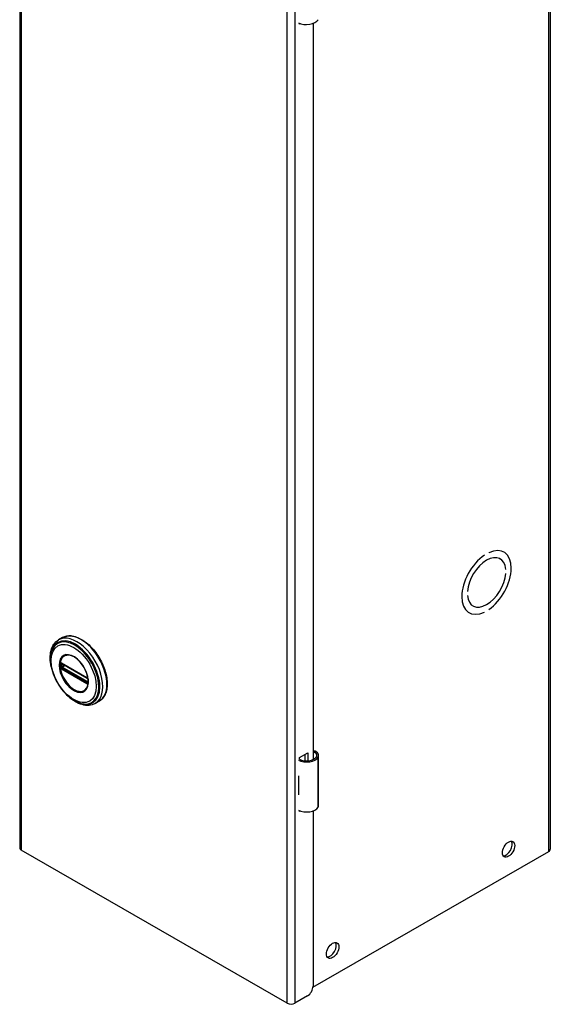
# Model space of a CAD drawing. Header units: inches. Extents: x 0.1 to 89.6, y -11 to 54.9.
# Tile 6 of 8: x 81.1 to 89.6, y 24.2 to 40. Entities that reach past the tile are written whole.
import ezdxf

# ---------------------------------------------------------------- set-up
doc = ezdxf.new("R2010")
doc.units = ezdxf.units.IN
doc.header["$MEASUREMENT"] = 0
doc.layers.add('Visible Edges(ANSI)', color=7, linetype='Continuous', lineweight=25)
doc.layers.add('Visible Tangent Edges(ANSI)', color=7, linetype='Continuous', lineweight=25)

msp = doc.modelspace()

# ---------------------------------------------------------------- linework, layer by layer
at = {"layer": 'Visible Edges(ANSI)'}
for p, q in [((81.094, 46.331), (81.094, 26.71)), ((89.625, 46.309), (89.625, 26.687)), ((85.591, 39.967), (85.591, 39.981)), ((85.605, 39.975), (85.591, 39.967)), ((85.81, 39.977), (85.81, 28.131)), ((88.564, 31.42), (88.564, 31.42)), ((88.564, 31.42), (88.564, 31.42)), ((88.635, 31.46), (88.635, 31.46)), ((88.875, 31.472), (88.88, 31.469)), ((88.813, 31.364), (88.818, 31.361)), ((88.908, 31.192), (88.908, 31.192)), ((88.908, 31.192), (88.908, 31.192)), ((88.908, 31.127), (88.908, 31.127)), ((88.291, 30.837), (88.292, 30.837)), ((88.292, 30.837), (88.291, 30.837)), ((88.291, 30.772), (88.292, 30.772)), ((88.377, 30.606), (88.381, 30.603)), ((88.314, 30.498), (88.319, 30.495)), ((88.564, 30.504), (88.564, 30.504)), ((88.564, 30.504), (88.564, 30.504)), ((88.635, 30.544), (88.635, 30.544)), ((81.782, 30.094), (81.718, 30.057)), ((81.768, 29.68), (81.762, 29.682)), ((81.768, 29.68), (82.176, 29.445)), ((82.183, 29.437), (81.774, 29.672)), ((82.181, 29.442), (82.176, 29.445)), ((82.191, 29.429), (82.193, 29.426)), ((82.192, 29.384), (82.192, 29.421)), ((82.193, 29.426), (82.193, 29.425)), ((82.195, 29.374), (82.194, 29.368)), ((82.195, 29.411), (82.195, 29.374)), ((82.371, 29.07), (82.307, 29.033)), ((85.591, 28.163), (85.725, 28.241)), ((85.686, 28.11), (85.686, 28.218)), ((85.725, 28.241), (85.725, 28.11)), ((85.591, 28.131), (85.591, 28.163)), ((85.899, 27.394), (85.899, 28.199)), ((85.575, 27.871), (85.575, 27.84)), ((85.575, 27.597), (85.575, 27.565)), ((85.591, 27.295), (85.591, 27.309)), ((85.605, 27.303), (85.591, 27.295)), ((85.81, 27.306), (85.81, 24.483)), ((85.396, 24.212), (81.119, 26.675)), ((85.809, 24.47), (89.599, 26.652)), ((85.722, 24.33), (85.517, 24.212))]:
    msp.add_line(p, q, dxfattribs=at)
at = {"layer": 'Visible Edges(ANSI)', "flags": 128}
for points in [[(81.782, 30.094), (81.798, 30.102), (81.814, 30.109), (81.832, 30.114), (81.849, 30.119), (81.868, 30.121), (81.886, 30.123), (81.905, 30.123), (81.925, 30.122), (81.945, 30.119), (81.965, 30.115), (81.985, 30.11), (82.005, 30.103), (82.026, 30.096), (82.046, 30.087), (82.067, 30.076), (82.087, 30.065), (82.108, 30.053), (82.128, 30.039), (82.148, 30.025), (82.169, 30.009), (82.188, 29.992), (82.208, 29.975), (82.227, 29.956), (82.246, 29.937), (82.265, 29.917), (82.283, 29.896), (82.3, 29.874), (82.317, 29.852), (82.334, 29.829), (82.35, 29.805), (82.365, 29.781), (82.38, 29.756), (82.394, 29.731), (82.407, 29.706), (82.419, 29.681), (82.431, 29.655), (82.442, 29.629), (82.452, 29.603), (82.461, 29.576), (82.469, 29.55), (82.476, 29.524), (82.482, 29.498), (82.488, 29.473), (82.492, 29.447), (82.496, 29.422), (82.498, 29.397), (82.5, 29.372), (82.5, 29.349), (82.499, 29.325), (82.498, 29.302), (82.495, 29.28), (82.492, 29.258), (82.487, 29.237), (82.482, 29.217), (82.475, 29.198), (82.467, 29.18), (82.459, 29.162), (82.449, 29.146), (82.438, 29.13), (82.427, 29.116), (82.414, 29.103), (82.401, 29.091), (82.386, 29.08), (82.371, 29.07)], [(81.6, 29.626), (81.593, 29.661), (81.588, 29.695), (81.585, 29.729), (81.584, 29.762), (81.584, 29.794), (81.587, 29.825), (81.591, 29.856), (81.597, 29.885), (81.605, 29.912), (81.616, 29.939), (81.628, 29.963), (81.642, 29.986), (81.658, 30.007), (81.676, 30.026), (81.696, 30.043), (81.718, 30.057)], [(81.627, 29.917), (81.621, 29.904), (81.615, 29.89), (81.609, 29.876), (81.605, 29.861), (81.597, 29.831), (81.592, 29.799), (81.589, 29.766), (81.589, 29.732), (81.59, 29.696), (81.594, 29.66), (81.6, 29.623), (81.609, 29.586), (81.619, 29.549), (81.632, 29.511), (81.646, 29.474), (81.662, 29.437), (81.68, 29.4), (81.699, 29.365), (81.721, 29.33), (81.743, 29.296), (81.767, 29.263), (81.792, 29.232), (81.818, 29.203), (81.846, 29.175), (81.874, 29.149), (81.902, 29.125), (81.932, 29.104), (81.961, 29.085), (81.991, 29.068), (82.021, 29.054), (82.051, 29.042), (82.082, 29.033), (82.097, 29.03), (82.111, 29.028), (82.126, 29.026), (82.141, 29.025)], [(82.165, 29.27), (82.173, 29.284), (82.181, 29.299), (82.187, 29.316), (82.191, 29.334), (82.194, 29.353), (82.196, 29.374), (82.195, 29.396), (82.194, 29.419), (82.191, 29.442), (82.186, 29.466), (82.18, 29.49), (82.172, 29.515), (82.163, 29.539), (82.153, 29.564), (82.141, 29.588), (82.128, 29.612), (82.114, 29.635), (82.099, 29.657), (82.083, 29.678), (82.067, 29.698), (82.049, 29.717), (82.031, 29.735), (82.013, 29.751), (81.994, 29.765), (81.976, 29.778), (81.957, 29.789), (81.938, 29.798), (81.92, 29.805), (81.901, 29.811), (81.884, 29.814), (81.867, 29.815), (81.851, 29.815)], [(81.762, 29.682), (81.761, 29.683), (81.759, 29.684)], [(81.774, 29.672), (81.773, 29.672), (81.773, 29.672)], [(82.181, 29.442), (82.184, 29.439), (82.187, 29.436)], [(82.192, 29.421), (82.191, 29.425), (82.189, 29.43), (82.186, 29.434), (82.183, 29.437)], [(82.187, 29.436), (82.19, 29.433), (82.191, 29.429)], [(82.191, 29.383), (82.191, 29.383), (82.192, 29.384)], [(82.194, 29.368), (82.194, 29.366), (82.194, 29.365)], [(82.307, 29.033), (82.284, 29.022), (82.26, 29.013), (82.234, 29.007), (82.208, 29.003), (82.181, 29.002), (82.154, 29.004), (82.126, 29.008), (82.098, 29.015), (82.07, 29.024), (82.041, 29.036), (82.013, 29.049), (81.985, 29.065), (81.957, 29.083), (81.93, 29.102), (81.903, 29.124), (81.876, 29.147)], [(85.857, 28.261), (85.856, 28.262), (85.854, 28.263), (85.852, 28.264), (85.85, 28.264), (85.848, 28.265), (85.846, 28.266), (85.844, 28.266), (85.842, 28.267), (85.84, 28.267), (85.837, 28.268), (85.835, 28.268), (85.833, 28.268), (85.831, 28.268), (85.829, 28.268), (85.827, 28.268), (85.825, 28.267), (85.823, 28.267), (85.821, 28.266), (85.819, 28.266), (85.817, 28.265), (85.815, 28.264), (85.813, 28.263), (85.812, 28.262), (85.81, 28.261)], [(85.81, 28.25), (85.812, 28.25), (85.813, 28.251), (85.815, 28.251), (85.816, 28.251), (85.818, 28.251), (85.819, 28.251), (85.821, 28.251), (85.822, 28.251), (85.824, 28.251), (85.825, 28.251), (85.827, 28.251), (85.828, 28.25), (85.83, 28.25), (85.831, 28.25), (85.833, 28.249), (85.834, 28.249), (85.836, 28.248), (85.837, 28.247), (85.839, 28.247), (85.84, 28.246), (85.842, 28.245), (85.843, 28.244), (85.844, 28.243), (85.846, 28.242)]]:
    msp.add_lwpolyline(points, dxfattribs=at)
at = {"layer": 'Visible Edges(ANSI)'}
for centre, major_axis, ratio, start_param, end_param in [((85.705, 40.073), (0.197, 0), 0.575862, 3.983372, 5.96475), ((88.6, 30.982), (0.281, 0.487), 0.578093, 4.014079, 6.977628), ((88.6, 30.982), (0.281, 0.487), 0.578093, 4.014063, 6.977643), ((88.6, 30.982), (-0.281, -0.487), 0.578093, 4.014063, 6.977643), ((88.6, 30.982), (-0.281, -0.487), 0.578093, 4.014079, 6.977628), ((88.6, 30.982), (0.218, 0.379), 0.578093, 5.58741, 8.54589), ((88.6, 30.982), (0.218, 0.379), 0.578093, 5.587431, 8.545869), ((88.6, 30.982), (-0.218, -0.379), 0.578093, 5.58741, 8.54589), ((88.6, 30.982), (-0.218, -0.379), 0.578093, 5.587431, 8.545869), ((85.742, 28.199), (0.128, 0), 0.575862, 5.96475, 6.909947), ((85.742, 28.199), (0.157, 0), 0.575862, 5.96475, 7.032103), ((85.705, 28.206), (0.197, 0), 0.575862, 3.983372, 5.96475), ((85.705, 28.206), (0.167, 0), 0.575862, 3.964134, 5.96475), ((85.705, 27.956), (0.197, 0), 0.575862, 3.983372, 3.995195), ((85.636, 27.879), (-0.0917, 0), 0.575862, 0.828235, 0.853602), ((85.636, 27.636), (0.0917, 0), 0.575862, 3.969828, 3.995195), ((85.705, 27.651), (-0.197, 0), 0.575862, 0.841779, 0.853602), ((85.705, 27.401), (0.197, 0), 0.575862, 3.983372, 5.96475), ((85.742, 27.394), (0.157, 0), 0.575862, 5.96475, 6.283185), ((88.914, 26.711), (-0.07, -0.122), 0.578093, 0.279911, 2.861682), ((81.18, 26.71), (-0.086, 0), 0.575862, 0, 0.785398), ((89.539, 26.687), (0.086, 0), 0.575862, 5.497787, 6.283185), ((86.086, 25.083), (-0.07, -0.122), 0.578093, 0.279911, 2.861682), ((85.722, 24.432), (-0.062, -0.108), 0.578093, 0.783464, 2.354261), ((85.456, 24.247), (-0.086, 0), 0.575862, 0.785398, 2.356194)]:
    msp.add_ellipse(centre, major_axis=major_axis, ratio=ratio, start_param=start_param, end_param=end_param, dxfattribs=at)
for centre in [(88.953, 26.689), (86.125, 25.06)]:
    msp.add_ellipse(centre, major_axis=(-0.07, -0.122), ratio=0.578093, dxfattribs=at)
at = {"layer": 'Visible Tangent Edges(ANSI)'}
for p, q in [((81.119, 46.296), (81.119, 26.675)), ((89.599, 26.652), (89.599, 46.274)), ((85.396, 24.212), (85.396, 43.833)), ((85.517, 43.833), (85.517, 24.212)), ((81.76, 29.631), (81.76, 29.668)), ((82.174, 29.449), (81.765, 29.684)), ((81.772, 29.675), (82.181, 29.44)), ((81.772, 29.668), (81.777, 29.67)), ((81.772, 29.631), (81.772, 29.668)), ((81.809, 29.652), (81.772, 29.631)), ((81.779, 29.619), (81.823, 29.644)), ((81.765, 29.591), (82.174, 29.356)), ((82.177, 29.365), (81.769, 29.6)), ((82.181, 29.373), (81.772, 29.608)), ((82.187, 29.384), (81.779, 29.619)), ((82.192, 29.387), (82.187, 29.384)), ((82.193, 29.418), (82.193, 29.381)), ((85.846, 28.242), (85.857, 28.261)), ((85.892, 27.366), (85.892, 28.17)), ((85.575, 27.84), (85.575, 27.597))]:
    msp.add_line(p, q, dxfattribs=at)
at = {"layer": 'Visible Tangent Edges(ANSI)', "flags": 128}
for points in [[(81.727, 29.652), (81.731, 29.594), (81.746, 29.533), (81.769, 29.472), (81.8, 29.412), (81.838, 29.356), (81.881, 29.307), (81.927, 29.267), (81.974, 29.237), (82.022, 29.218), (82.067, 29.211), (82.107, 29.217), (82.142, 29.236), (82.169, 29.265), (82.188, 29.305), (82.197, 29.354), (82.197, 29.409), (82.188, 29.468), (82.169, 29.53), (82.141, 29.591), (82.107, 29.649), (82.066, 29.702), (82.021, 29.746), (81.974, 29.782), (81.926, 29.807), (81.88, 29.819), (81.837, 29.82), (81.8, 29.807), (81.769, 29.783), (81.746, 29.748), (81.731, 29.704), (81.727, 29.652)], [(81.738, 29.651), (81.738, 29.662), (81.739, 29.673), (81.74, 29.684), (81.741, 29.695), (81.743, 29.705), (81.745, 29.715), (81.748, 29.724), (81.751, 29.733), (81.755, 29.742), (81.759, 29.75), (81.763, 29.758), (81.768, 29.765), (81.773, 29.772), (81.779, 29.779), (81.785, 29.785), (81.791, 29.79), (81.797, 29.795), (81.804, 29.799), (81.811, 29.803), (81.819, 29.807), (81.826, 29.809), (81.834, 29.812), (81.843, 29.813), (81.851, 29.814)], [(82.164, 29.27), (82.151, 29.254), (82.135, 29.241), (82.117, 29.232), (82.097, 29.225), (82.076, 29.223), (82.053, 29.223), (82.03, 29.228), (82.005, 29.236), (81.981, 29.247), (81.956, 29.261), (81.931, 29.278), (81.907, 29.298), (81.883, 29.321), (81.86, 29.346), (81.839, 29.373), (81.819, 29.402), (81.801, 29.432), (81.785, 29.463), (81.771, 29.495), (81.759, 29.527), (81.75, 29.559), (81.743, 29.591), (81.739, 29.622), (81.738, 29.651)], [(81.745, 29.685), (81.745, 29.684), (81.745, 29.684), (81.745, 29.684), (81.744, 29.683), (81.744, 29.683), (81.744, 29.683), (81.744, 29.682), (81.744, 29.682), (81.744, 29.681), (81.744, 29.681), (81.744, 29.68), (81.744, 29.68), (81.744, 29.68), (81.744, 29.679), (81.743, 29.679), (81.743, 29.678), (81.743, 29.678), (81.743, 29.677), (81.743, 29.677), (81.743, 29.677), (81.743, 29.676), (81.743, 29.676), (81.743, 29.675), (81.743, 29.675)], [(81.743, 29.675), (81.743, 29.675), (81.743, 29.674), (81.743, 29.674), (81.743, 29.674), (81.743, 29.674), (81.743, 29.673), (81.743, 29.673), (81.743, 29.673), (81.743, 29.673), (81.743, 29.672), (81.743, 29.672), (81.743, 29.672), (81.743, 29.672), (81.743, 29.671), (81.743, 29.671), (81.743, 29.671), (81.743, 29.671), (81.743, 29.67), (81.743, 29.67), (81.743, 29.67), (81.743, 29.67), (81.743, 29.67), (81.743, 29.669), (81.743, 29.669)], [(81.743, 29.669), (81.743, 29.668), (81.743, 29.666), (81.743, 29.665), (81.743, 29.663), (81.743, 29.661), (81.743, 29.66), (81.743, 29.658), (81.743, 29.657), (81.743, 29.655), (81.743, 29.654), (81.743, 29.652), (81.743, 29.651), (81.743, 29.649), (81.743, 29.648), (81.743, 29.646), (81.743, 29.645), (81.743, 29.643), (81.743, 29.641), (81.743, 29.64), (81.743, 29.638), (81.743, 29.637), (81.743, 29.635), (81.743, 29.634), (81.743, 29.632)], [(81.743, 29.632), (81.743, 29.632), (81.743, 29.632), (81.743, 29.631), (81.743, 29.631), (81.743, 29.631), (81.743, 29.631), (81.743, 29.63), (81.743, 29.63), (81.743, 29.63), (81.743, 29.63), (81.743, 29.629), (81.743, 29.629), (81.743, 29.629), (81.743, 29.629), (81.743, 29.628), (81.743, 29.628), (81.743, 29.628), (81.743, 29.628), (81.743, 29.627), (81.743, 29.627), (81.743, 29.627), (81.743, 29.626), (81.743, 29.626), (81.743, 29.626)], [(81.746, 29.687), (81.746, 29.687), (81.746, 29.687), (81.746, 29.687), (81.746, 29.687), (81.746, 29.687), (81.746, 29.687), (81.745, 29.687), (81.745, 29.687), (81.745, 29.686), (81.745, 29.686), (81.745, 29.686), (81.745, 29.686), (81.745, 29.686), (81.745, 29.686), (81.745, 29.686), (81.745, 29.686), (81.745, 29.686), (81.745, 29.685), (81.745, 29.685), (81.745, 29.685), (81.745, 29.685), (81.745, 29.685), (81.745, 29.685), (81.745, 29.685)], [(81.751, 29.689), (81.751, 29.689), (81.75, 29.689), (81.75, 29.689), (81.75, 29.689), (81.75, 29.689), (81.749, 29.689), (81.749, 29.689), (81.749, 29.689), (81.749, 29.689), (81.749, 29.689), (81.748, 29.689), (81.748, 29.689), (81.748, 29.689), (81.748, 29.689), (81.748, 29.689), (81.747, 29.688), (81.747, 29.688), (81.747, 29.688), (81.747, 29.688), (81.747, 29.688), (81.746, 29.688), (81.746, 29.688), (81.746, 29.687), (81.746, 29.687)], [(81.76, 29.687), (81.76, 29.687), (81.759, 29.687), (81.759, 29.688), (81.759, 29.688), (81.758, 29.688), (81.758, 29.688), (81.757, 29.688), (81.757, 29.689), (81.757, 29.689), (81.756, 29.689), (81.756, 29.689), (81.755, 29.689), (81.755, 29.689), (81.755, 29.689), (81.754, 29.689), (81.754, 29.689), (81.754, 29.689), (81.753, 29.689), (81.753, 29.689), (81.752, 29.69), (81.752, 29.69), (81.752, 29.69), (81.751, 29.689), (81.751, 29.689)], [(81.751, 29.674), (81.751, 29.675), (81.751, 29.675), (81.751, 29.675), (81.751, 29.676), (81.751, 29.676), (81.751, 29.676), (81.751, 29.677), (81.751, 29.677), (81.751, 29.677), (81.751, 29.678), (81.751, 29.678), (81.751, 29.678), (81.751, 29.678), (81.751, 29.679), (81.751, 29.679), (81.752, 29.679), (81.752, 29.679), (81.752, 29.68), (81.752, 29.68), (81.752, 29.68), (81.752, 29.68), (81.752, 29.681), (81.752, 29.681), (81.753, 29.681)], [(81.751, 29.669), (81.751, 29.669), (81.751, 29.669), (81.751, 29.669), (81.751, 29.67), (81.751, 29.67), (81.751, 29.67), (81.751, 29.67), (81.751, 29.671), (81.751, 29.671), (81.751, 29.671), (81.751, 29.671), (81.751, 29.672), (81.751, 29.672), (81.751, 29.672), (81.751, 29.672), (81.751, 29.673), (81.751, 29.673), (81.751, 29.673), (81.751, 29.673), (81.751, 29.673), (81.751, 29.674), (81.751, 29.674), (81.751, 29.674), (81.751, 29.674)], [(81.751, 29.631), (81.751, 29.633), (81.751, 29.635), (81.751, 29.636), (81.751, 29.638), (81.751, 29.639), (81.751, 29.641), (81.751, 29.642), (81.751, 29.644), (81.751, 29.645), (81.751, 29.647), (81.751, 29.649), (81.751, 29.65), (81.751, 29.652), (81.751, 29.653), (81.751, 29.655), (81.751, 29.656), (81.751, 29.658), (81.751, 29.659), (81.751, 29.661), (81.751, 29.662), (81.751, 29.664), (81.751, 29.666), (81.751, 29.667), (81.751, 29.669)], [(81.751, 29.625), (81.751, 29.626), (81.751, 29.626), (81.751, 29.626), (81.751, 29.626), (81.751, 29.627), (81.751, 29.627), (81.751, 29.627), (81.751, 29.627), (81.751, 29.628), (81.751, 29.628), (81.751, 29.628), (81.751, 29.628), (81.751, 29.629), (81.751, 29.629), (81.751, 29.629), (81.751, 29.629), (81.751, 29.63), (81.751, 29.63), (81.751, 29.63), (81.751, 29.63), (81.751, 29.631), (81.751, 29.631), (81.751, 29.631), (81.751, 29.631)], [(81.753, 29.681), (81.753, 29.681), (81.753, 29.681), (81.753, 29.681), (81.753, 29.681), (81.753, 29.681), (81.753, 29.681), (81.753, 29.681), (81.753, 29.681), (81.753, 29.681), (81.753, 29.682), (81.753, 29.682), (81.753, 29.682), (81.753, 29.682), (81.753, 29.682), (81.753, 29.682), (81.753, 29.682), (81.754, 29.682), (81.754, 29.682), (81.754, 29.682), (81.754, 29.682), (81.754, 29.682), (81.754, 29.682), (81.754, 29.682), (81.754, 29.682)], [(81.754, 29.682), (81.754, 29.682), (81.754, 29.682), (81.754, 29.683), (81.754, 29.683), (81.755, 29.683), (81.755, 29.683), (81.755, 29.683), (81.755, 29.683), (81.755, 29.683), (81.755, 29.683), (81.755, 29.683), (81.756, 29.683), (81.756, 29.683), (81.756, 29.683), (81.756, 29.683), (81.756, 29.683), (81.756, 29.683), (81.756, 29.684), (81.757, 29.684), (81.757, 29.684), (81.757, 29.684), (81.757, 29.684), (81.757, 29.684), (81.757, 29.684)], [(81.757, 29.684), (81.758, 29.684), (81.758, 29.684), (81.758, 29.684), (81.758, 29.684), (81.758, 29.684), (81.758, 29.684), (81.758, 29.684), (81.758, 29.684), (81.758, 29.684), (81.758, 29.684), (81.758, 29.684), (81.758, 29.684), (81.758, 29.684), (81.759, 29.684), (81.759, 29.684), (81.759, 29.684), (81.759, 29.684), (81.759, 29.684), (81.759, 29.684), (81.759, 29.684), (81.759, 29.684), (81.759, 29.684), (81.759, 29.684), (81.759, 29.684)], [(81.765, 29.684), (81.765, 29.684), (81.765, 29.684), (81.765, 29.685), (81.765, 29.685), (81.764, 29.685), (81.764, 29.685), (81.764, 29.685), (81.764, 29.685), (81.764, 29.685), (81.763, 29.685), (81.763, 29.685), (81.763, 29.686), (81.763, 29.686), (81.762, 29.686), (81.762, 29.686), (81.762, 29.686), (81.762, 29.686), (81.762, 29.686), (81.761, 29.686), (81.761, 29.687), (81.761, 29.687), (81.761, 29.687), (81.761, 29.687), (81.76, 29.687)], [(81.76, 29.673), (81.76, 29.674), (81.76, 29.674), (81.76, 29.674), (81.76, 29.674), (81.76, 29.674), (81.76, 29.674), (81.76, 29.674), (81.76, 29.675), (81.76, 29.675), (81.76, 29.675), (81.761, 29.675), (81.761, 29.675), (81.761, 29.675), (81.761, 29.675), (81.761, 29.675), (81.761, 29.676), (81.761, 29.676), (81.761, 29.676), (81.761, 29.676), (81.761, 29.676), (81.761, 29.676), (81.761, 29.676), (81.761, 29.676), (81.761, 29.676)], [(81.76, 29.668), (81.76, 29.668), (81.76, 29.668), (81.76, 29.669), (81.76, 29.669), (81.76, 29.669), (81.76, 29.669), (81.76, 29.67), (81.76, 29.67), (81.76, 29.67), (81.76, 29.67), (81.76, 29.671), (81.76, 29.671), (81.76, 29.671), (81.76, 29.671), (81.76, 29.671), (81.76, 29.672), (81.76, 29.672), (81.76, 29.672), (81.76, 29.672), (81.76, 29.673), (81.76, 29.673), (81.76, 29.673), (81.76, 29.673), (81.76, 29.673)], [(81.76, 29.624), (81.76, 29.624), (81.76, 29.625), (81.76, 29.625), (81.76, 29.625), (81.76, 29.625), (81.76, 29.626), (81.76, 29.626), (81.76, 29.626), (81.76, 29.627), (81.76, 29.627), (81.76, 29.627), (81.76, 29.627), (81.76, 29.628), (81.76, 29.628), (81.76, 29.628), (81.76, 29.628), (81.76, 29.629), (81.76, 29.629), (81.76, 29.629), (81.76, 29.629), (81.76, 29.63), (81.76, 29.63), (81.76, 29.63), (81.76, 29.631)], [(81.764, 29.678), (81.764, 29.678), (81.764, 29.678), (81.764, 29.678), (81.764, 29.678), (81.765, 29.678), (81.765, 29.678), (81.765, 29.678), (81.765, 29.678), (81.765, 29.678), (81.765, 29.678), (81.765, 29.678), (81.766, 29.678), (81.766, 29.678), (81.766, 29.678), (81.766, 29.678), (81.766, 29.678), (81.766, 29.678), (81.766, 29.678), (81.767, 29.678), (81.767, 29.678), (81.767, 29.678), (81.767, 29.678), (81.767, 29.678), (81.767, 29.678)], [(81.767, 29.678), (81.767, 29.678), (81.768, 29.677), (81.768, 29.677), (81.768, 29.677), (81.768, 29.677), (81.769, 29.677), (81.769, 29.677), (81.769, 29.677), (81.769, 29.677), (81.769, 29.677), (81.77, 29.677), (81.77, 29.677), (81.77, 29.677), (81.77, 29.676), (81.77, 29.676), (81.771, 29.676), (81.771, 29.676), (81.771, 29.676), (81.771, 29.676), (81.772, 29.676), (81.772, 29.676), (81.772, 29.676), (81.772, 29.675), (81.772, 29.675)], [(81.743, 29.626), (81.743, 29.625), (81.743, 29.625), (81.743, 29.625), (81.743, 29.624), (81.743, 29.624), (81.743, 29.623), (81.743, 29.623), (81.743, 29.622), (81.743, 29.622), (81.744, 29.621), (81.744, 29.621), (81.744, 29.62), (81.744, 29.62), (81.744, 29.619), (81.744, 29.619), (81.744, 29.618), (81.744, 29.618), (81.744, 29.617), (81.744, 29.617), (81.744, 29.616), (81.745, 29.616), (81.745, 29.615), (81.745, 29.615), (81.745, 29.614)], [(81.745, 29.614), (81.745, 29.614), (81.745, 29.614), (81.745, 29.614), (81.745, 29.614), (81.745, 29.613), (81.745, 29.613), (81.745, 29.613), (81.745, 29.613), (81.745, 29.613), (81.745, 29.613), (81.745, 29.613), (81.745, 29.612), (81.745, 29.612), (81.745, 29.612), (81.745, 29.612), (81.745, 29.612), (81.745, 29.612), (81.746, 29.612), (81.746, 29.611), (81.746, 29.611), (81.746, 29.611), (81.746, 29.611), (81.746, 29.611), (81.746, 29.611)], [(81.746, 29.611), (81.746, 29.61), (81.746, 29.61), (81.746, 29.61), (81.747, 29.609), (81.747, 29.609), (81.747, 29.609), (81.747, 29.608), (81.747, 29.608), (81.748, 29.608), (81.748, 29.607), (81.748, 29.607), (81.748, 29.606), (81.748, 29.606), (81.749, 29.606), (81.749, 29.605), (81.749, 29.605), (81.749, 29.605), (81.749, 29.604), (81.75, 29.604), (81.75, 29.604), (81.75, 29.604), (81.75, 29.603), (81.751, 29.603), (81.751, 29.603)], [(81.753, 29.617), (81.752, 29.617), (81.752, 29.618), (81.752, 29.618), (81.752, 29.618), (81.752, 29.619), (81.752, 29.619), (81.752, 29.62), (81.752, 29.62), (81.751, 29.62), (81.751, 29.621), (81.751, 29.621), (81.751, 29.621), (81.751, 29.622), (81.751, 29.622), (81.751, 29.622), (81.751, 29.623), (81.751, 29.623), (81.751, 29.623), (81.751, 29.624), (81.751, 29.624), (81.751, 29.624), (81.751, 29.625), (81.751, 29.625), (81.751, 29.625)], [(81.751, 29.603), (81.751, 29.602), (81.752, 29.602), (81.752, 29.601), (81.752, 29.601), (81.753, 29.6), (81.753, 29.6), (81.754, 29.6), (81.754, 29.599), (81.754, 29.599), (81.755, 29.599), (81.755, 29.598), (81.755, 29.598), (81.756, 29.597), (81.756, 29.597), (81.757, 29.597), (81.757, 29.596), (81.757, 29.596), (81.758, 29.596), (81.758, 29.596), (81.759, 29.595), (81.759, 29.595), (81.759, 29.595), (81.76, 29.594), (81.76, 29.594)], [(81.754, 29.614), (81.754, 29.615), (81.754, 29.615), (81.754, 29.615), (81.754, 29.615), (81.754, 29.615), (81.754, 29.615), (81.754, 29.615), (81.753, 29.615), (81.753, 29.615), (81.753, 29.615), (81.753, 29.616), (81.753, 29.616), (81.753, 29.616), (81.753, 29.616), (81.753, 29.616), (81.753, 29.616), (81.753, 29.616), (81.753, 29.616), (81.753, 29.616), (81.753, 29.617), (81.753, 29.617), (81.753, 29.617), (81.753, 29.617), (81.753, 29.617)], [(81.757, 29.609), (81.757, 29.609), (81.757, 29.609), (81.757, 29.61), (81.757, 29.61), (81.757, 29.61), (81.756, 29.61), (81.756, 29.61), (81.756, 29.611), (81.756, 29.611), (81.756, 29.611), (81.756, 29.611), (81.756, 29.612), (81.755, 29.612), (81.755, 29.612), (81.755, 29.612), (81.755, 29.612), (81.755, 29.613), (81.755, 29.613), (81.755, 29.613), (81.754, 29.613), (81.754, 29.614), (81.754, 29.614), (81.754, 29.614), (81.754, 29.614)], [(81.764, 29.603), (81.764, 29.603), (81.763, 29.604), (81.763, 29.604), (81.763, 29.604), (81.762, 29.604), (81.762, 29.604), (81.762, 29.604), (81.762, 29.605), (81.761, 29.605), (81.761, 29.605), (81.761, 29.605), (81.761, 29.606), (81.76, 29.606), (81.76, 29.606), (81.76, 29.606), (81.759, 29.607), (81.759, 29.607), (81.759, 29.607), (81.759, 29.607), (81.758, 29.608), (81.758, 29.608), (81.758, 29.608), (81.758, 29.609), (81.757, 29.609)], [(81.761, 29.62), (81.761, 29.62), (81.761, 29.62), (81.761, 29.62), (81.761, 29.62), (81.761, 29.621), (81.761, 29.621), (81.761, 29.621), (81.761, 29.621), (81.761, 29.621), (81.761, 29.622), (81.761, 29.622), (81.761, 29.622), (81.761, 29.622), (81.76, 29.622), (81.76, 29.622), (81.76, 29.623), (81.76, 29.623), (81.76, 29.623), (81.76, 29.623), (81.76, 29.623), (81.76, 29.624), (81.76, 29.624), (81.76, 29.624), (81.76, 29.624)], [(81.76, 29.594), (81.761, 29.594), (81.761, 29.594), (81.761, 29.594), (81.761, 29.594), (81.761, 29.594), (81.762, 29.593), (81.762, 29.593), (81.762, 29.593), (81.762, 29.593), (81.762, 29.593), (81.763, 29.593), (81.763, 29.593), (81.763, 29.593), (81.763, 29.592), (81.764, 29.592), (81.764, 29.592), (81.764, 29.592), (81.764, 29.592), (81.764, 29.592), (81.765, 29.592), (81.765, 29.592), (81.765, 29.591), (81.765, 29.591), (81.765, 29.591)], [(81.767, 29.612), (81.767, 29.612), (81.767, 29.612), (81.767, 29.612), (81.767, 29.612), (81.767, 29.612), (81.766, 29.612), (81.766, 29.613), (81.766, 29.613), (81.766, 29.613), (81.766, 29.613), (81.766, 29.613), (81.766, 29.613), (81.765, 29.613), (81.765, 29.614), (81.765, 29.614), (81.765, 29.614), (81.765, 29.614), (81.765, 29.614), (81.765, 29.614), (81.764, 29.615), (81.764, 29.615), (81.764, 29.615), (81.764, 29.615), (81.764, 29.615)], [(81.769, 29.6), (81.769, 29.6), (81.769, 29.6), (81.768, 29.601), (81.768, 29.601), (81.768, 29.601), (81.768, 29.601), (81.768, 29.601), (81.767, 29.601), (81.767, 29.601), (81.767, 29.601), (81.767, 29.602), (81.766, 29.602), (81.766, 29.602), (81.766, 29.602), (81.766, 29.602), (81.766, 29.602), (81.765, 29.602), (81.765, 29.602), (81.765, 29.603), (81.765, 29.603), (81.765, 29.603), (81.764, 29.603), (81.764, 29.603), (81.764, 29.603)], [(81.772, 29.608), (81.772, 29.608), (81.772, 29.608), (81.772, 29.609), (81.772, 29.609), (81.771, 29.609), (81.771, 29.609), (81.771, 29.609), (81.771, 29.609), (81.77, 29.609), (81.77, 29.61), (81.77, 29.61), (81.77, 29.61), (81.77, 29.61), (81.769, 29.61), (81.769, 29.61), (81.769, 29.61), (81.769, 29.611), (81.769, 29.611), (81.768, 29.611), (81.768, 29.611), (81.768, 29.611), (81.768, 29.611), (81.767, 29.612), (81.767, 29.612)], [(82.179, 29.446), (82.178, 29.446), (82.178, 29.446), (82.178, 29.446), (82.178, 29.447), (82.178, 29.447), (82.177, 29.447), (82.177, 29.447), (82.177, 29.447), (82.177, 29.447), (82.177, 29.447), (82.176, 29.448), (82.176, 29.448), (82.176, 29.448), (82.176, 29.448), (82.175, 29.448), (82.175, 29.448), (82.175, 29.448), (82.175, 29.448), (82.175, 29.449), (82.174, 29.449), (82.174, 29.449), (82.174, 29.449), (82.174, 29.449), (82.174, 29.449)], [(82.174, 29.356), (82.174, 29.356), (82.174, 29.356), (82.174, 29.356), (82.174, 29.356), (82.175, 29.356), (82.175, 29.355), (82.175, 29.355), (82.175, 29.355), (82.175, 29.355), (82.176, 29.355), (82.176, 29.355), (82.176, 29.355), (82.176, 29.355), (82.177, 29.354), (82.177, 29.354), (82.177, 29.354), (82.177, 29.354), (82.177, 29.354), (82.178, 29.354), (82.178, 29.354), (82.178, 29.354), (82.178, 29.354), (82.178, 29.353), (82.179, 29.353)], [(82.182, 29.362), (82.182, 29.362), (82.182, 29.363), (82.181, 29.363), (82.181, 29.363), (82.181, 29.363), (82.181, 29.363), (82.181, 29.363), (82.18, 29.363), (82.18, 29.363), (82.18, 29.364), (82.18, 29.364), (82.18, 29.364), (82.179, 29.364), (82.179, 29.364), (82.179, 29.364), (82.179, 29.364), (82.179, 29.364), (82.178, 29.365), (82.178, 29.365), (82.178, 29.365), (82.178, 29.365), (82.177, 29.365), (82.177, 29.365), (82.177, 29.365)], [(82.188, 29.438), (82.188, 29.438), (82.187, 29.439), (82.187, 29.439), (82.187, 29.439), (82.186, 29.44), (82.186, 29.44), (82.185, 29.441), (82.185, 29.441), (82.185, 29.441), (82.184, 29.442), (82.184, 29.442), (82.184, 29.443), (82.183, 29.443), (82.183, 29.443), (82.182, 29.444), (82.182, 29.444), (82.182, 29.444), (82.181, 29.444), (82.181, 29.445), (82.18, 29.445), (82.18, 29.445), (82.18, 29.446), (82.179, 29.446), (82.179, 29.446)], [(82.179, 29.353), (82.179, 29.353), (82.18, 29.353), (82.18, 29.353), (82.18, 29.352), (82.181, 29.352), (82.181, 29.352), (82.182, 29.352), (82.182, 29.352), (82.182, 29.352), (82.183, 29.352), (82.183, 29.351), (82.184, 29.351), (82.184, 29.351), (82.184, 29.351), (82.185, 29.351), (82.185, 29.351), (82.185, 29.351), (82.186, 29.351), (82.186, 29.351), (82.187, 29.351), (82.187, 29.351), (82.187, 29.351), (82.188, 29.351), (82.188, 29.351)], [(82.181, 29.44), (82.181, 29.44), (82.181, 29.44), (82.181, 29.44), (82.181, 29.44), (82.182, 29.44), (82.182, 29.439), (82.182, 29.439), (82.182, 29.439), (82.183, 29.439), (82.183, 29.439), (82.183, 29.439), (82.183, 29.439), (82.183, 29.438), (82.184, 29.438), (82.184, 29.438), (82.184, 29.438), (82.184, 29.438), (82.184, 29.438), (82.185, 29.437), (82.185, 29.437), (82.185, 29.437), (82.185, 29.437), (82.185, 29.437), (82.186, 29.437)], [(82.186, 29.371), (82.185, 29.371), (82.185, 29.371), (82.185, 29.371), (82.185, 29.371), (82.185, 29.371), (82.184, 29.371), (82.184, 29.371), (82.184, 29.371), (82.184, 29.371), (82.184, 29.372), (82.183, 29.372), (82.183, 29.372), (82.183, 29.372), (82.183, 29.372), (82.183, 29.372), (82.182, 29.372), (82.182, 29.372), (82.182, 29.372), (82.182, 29.373), (82.181, 29.373), (82.181, 29.373), (82.181, 29.373), (82.181, 29.373), (82.181, 29.373)], [(82.189, 29.361), (82.188, 29.361), (82.188, 29.361), (82.188, 29.361), (82.188, 29.361), (82.187, 29.361), (82.187, 29.361), (82.187, 29.361), (82.187, 29.361), (82.186, 29.361), (82.186, 29.361), (82.186, 29.361), (82.185, 29.361), (82.185, 29.361), (82.185, 29.361), (82.185, 29.361), (82.184, 29.361), (82.184, 29.361), (82.184, 29.361), (82.184, 29.362), (82.183, 29.362), (82.183, 29.362), (82.183, 29.362), (82.182, 29.362), (82.182, 29.362)], [(82.186, 29.437), (82.186, 29.437), (82.186, 29.436), (82.186, 29.436), (82.186, 29.436), (82.186, 29.436), (82.187, 29.436), (82.187, 29.436), (82.187, 29.436), (82.187, 29.436), (82.187, 29.435), (82.187, 29.435), (82.187, 29.435), (82.188, 29.435), (82.188, 29.435), (82.188, 29.435), (82.188, 29.434), (82.188, 29.434), (82.188, 29.434), (82.188, 29.434), (82.188, 29.434), (82.189, 29.434), (82.189, 29.434), (82.189, 29.433), (82.189, 29.433)], [(82.189, 29.37), (82.189, 29.37), (82.189, 29.37), (82.189, 29.37), (82.188, 29.37), (82.188, 29.37), (82.188, 29.37), (82.188, 29.37), (82.188, 29.37), (82.188, 29.37), (82.188, 29.37), (82.188, 29.37), (82.187, 29.37), (82.187, 29.37), (82.187, 29.37), (82.187, 29.37), (82.187, 29.37), (82.187, 29.37), (82.187, 29.37), (82.186, 29.371), (82.186, 29.371), (82.186, 29.371), (82.186, 29.371), (82.186, 29.371), (82.186, 29.371)], [(82.192, 29.431), (82.192, 29.432), (82.192, 29.432), (82.192, 29.432), (82.192, 29.433), (82.192, 29.433), (82.191, 29.433), (82.191, 29.433), (82.191, 29.434), (82.191, 29.434), (82.191, 29.434), (82.19, 29.434), (82.19, 29.435), (82.19, 29.435), (82.19, 29.435), (82.19, 29.435), (82.19, 29.436), (82.189, 29.436), (82.189, 29.436), (82.189, 29.436), (82.189, 29.437), (82.189, 29.437), (82.188, 29.437), (82.188, 29.437), (82.188, 29.438)], [(82.188, 29.351), (82.188, 29.351), (82.189, 29.351), (82.189, 29.351), (82.189, 29.351), (82.189, 29.351), (82.19, 29.351), (82.19, 29.351), (82.19, 29.351), (82.19, 29.351), (82.19, 29.351), (82.191, 29.351), (82.191, 29.352), (82.191, 29.352), (82.191, 29.352), (82.191, 29.352), (82.192, 29.352), (82.192, 29.352), (82.192, 29.352), (82.192, 29.352), (82.193, 29.352), (82.193, 29.353), (82.193, 29.353), (82.193, 29.353), (82.193, 29.353)], [(82.192, 29.362), (82.192, 29.362), (82.192, 29.362), (82.192, 29.362), (82.192, 29.362), (82.191, 29.362), (82.191, 29.362), (82.191, 29.361), (82.191, 29.361), (82.191, 29.361), (82.191, 29.361), (82.191, 29.361), (82.19, 29.361), (82.19, 29.361), (82.19, 29.361), (82.19, 29.361), (82.19, 29.361), (82.19, 29.361), (82.19, 29.361), (82.189, 29.361), (82.189, 29.361), (82.189, 29.361), (82.189, 29.361), (82.189, 29.361), (82.189, 29.361)], [(82.192, 29.429), (82.192, 29.429), (82.192, 29.428), (82.192, 29.428), (82.192, 29.428), (82.192, 29.428), (82.192, 29.428), (82.192, 29.427), (82.192, 29.427), (82.192, 29.427), (82.192, 29.427), (82.192, 29.427), (82.192, 29.426), (82.192, 29.426), (82.192, 29.426), (82.193, 29.426), (82.193, 29.426), (82.193, 29.425), (82.193, 29.425), (82.193, 29.425), (82.193, 29.425), (82.193, 29.425), (82.193, 29.425), (82.193, 29.424), (82.193, 29.424)], [(82.193, 29.375), (82.193, 29.375), (82.193, 29.375), (82.193, 29.374), (82.193, 29.374), (82.193, 29.374), (82.193, 29.374), (82.193, 29.374), (82.193, 29.374), (82.193, 29.374), (82.192, 29.373), (82.192, 29.373), (82.192, 29.373), (82.192, 29.373), (82.192, 29.373), (82.192, 29.373), (82.192, 29.373), (82.192, 29.373), (82.192, 29.373), (82.192, 29.372), (82.192, 29.372), (82.192, 29.372), (82.192, 29.372), (82.192, 29.372), (82.192, 29.372)], [(82.193, 29.363), (82.193, 29.363), (82.193, 29.363), (82.193, 29.363), (82.193, 29.363), (82.193, 29.363), (82.193, 29.363), (82.193, 29.363), (82.193, 29.363), (82.193, 29.363), (82.193, 29.363), (82.193, 29.363), (82.193, 29.363), (82.193, 29.363), (82.193, 29.363), (82.193, 29.363), (82.192, 29.362), (82.192, 29.362), (82.192, 29.362), (82.192, 29.362), (82.192, 29.362), (82.192, 29.362), (82.192, 29.362), (82.192, 29.362), (82.192, 29.362)], [(82.193, 29.424), (82.193, 29.424), (82.193, 29.424), (82.193, 29.423), (82.193, 29.423), (82.193, 29.423), (82.193, 29.423), (82.193, 29.422), (82.193, 29.422), (82.193, 29.422), (82.193, 29.422), (82.193, 29.421), (82.193, 29.421), (82.193, 29.421), (82.193, 29.421), (82.193, 29.42), (82.193, 29.42), (82.193, 29.42), (82.193, 29.419), (82.193, 29.419), (82.193, 29.419), (82.193, 29.419), (82.193, 29.418), (82.193, 29.418), (82.193, 29.418)], [(82.193, 29.381), (82.193, 29.38), (82.193, 29.38), (82.193, 29.38), (82.193, 29.38), (82.193, 29.379), (82.193, 29.379), (82.193, 29.379), (82.193, 29.379), (82.193, 29.378), (82.193, 29.378), (82.193, 29.378), (82.193, 29.378), (82.193, 29.377), (82.193, 29.377), (82.193, 29.377), (82.193, 29.377), (82.193, 29.376), (82.193, 29.376), (82.193, 29.376), (82.193, 29.376), (82.193, 29.376), (82.193, 29.375), (82.193, 29.375), (82.193, 29.375)], [(82.194, 29.365), (82.194, 29.365), (82.194, 29.365), (82.194, 29.364), (82.194, 29.364), (82.194, 29.364), (82.194, 29.364), (82.194, 29.364), (82.194, 29.364), (82.194, 29.364), (82.194, 29.364), (82.194, 29.364), (82.194, 29.364), (82.194, 29.364), (82.194, 29.364), (82.194, 29.364), (82.193, 29.364), (82.193, 29.364), (82.193, 29.364), (82.193, 29.364), (82.193, 29.364), (82.193, 29.363), (82.193, 29.363), (82.193, 29.363), (82.193, 29.363)], [(82.193, 29.353), (82.193, 29.353), (82.193, 29.353), (82.193, 29.353), (82.193, 29.353), (82.193, 29.353), (82.193, 29.354), (82.193, 29.354), (82.194, 29.354), (82.194, 29.354), (82.194, 29.354), (82.194, 29.354), (82.194, 29.354), (82.194, 29.354), (82.194, 29.354), (82.194, 29.355), (82.194, 29.355), (82.194, 29.355), (82.194, 29.355), (82.194, 29.355), (82.194, 29.355), (82.194, 29.355), (82.194, 29.355), (82.194, 29.355), (82.194, 29.355)], [(82.194, 29.355), (82.194, 29.356), (82.194, 29.356), (82.194, 29.356), (82.194, 29.356), (82.194, 29.356), (82.194, 29.356), (82.194, 29.356), (82.194, 29.356), (82.194, 29.356), (82.194, 29.356), (82.194, 29.356), (82.194, 29.356), (82.194, 29.356), (82.194, 29.356), (82.194, 29.356), (82.194, 29.356), (82.194, 29.356), (82.194, 29.356), (82.194, 29.356), (82.194, 29.356), (82.194, 29.356), (82.194, 29.356), (82.194, 29.357), (82.194, 29.357)]]:
    msp.add_lwpolyline(points, dxfattribs=at)
at = {"layer": 'Visible Tangent Edges(ANSI)'}
for centre, major_axis, ratio, start_param, end_param in [((81.986, 29.529), (0.28, -0.486), 0.578093, 5.511135, 10.196828), ((82.013, 29.545), (0.295, -0.512), 0.578093, 0, 3.141593), ((82.077, 29.582), (-0.295, 0.512), 0.578093, 3.141593, 6.283185), ((81.978, 29.525), (-0.273, 0.475), 0.578093, 2.791532, 6.633246), ((81.97, 29.52), (-0.16, 0.277), 0.578093, 5.51061, 6.923375), ((81.733, 29.656), (0.00984, 0), 0.575862, 3.926991, 5.15795), ((81.748, 29.68), (-0.00984, -0.00028), 0.591317, 1.07096, 1.857516), ((81.748, 29.674), (-0.00984, -0.00028), 0.581673, 1.028251, 1.856075), ((81.748, 29.637), (-0.00984, 0.00028), 0.569701, 1.06136, 1.889184), ((81.751, 29.689), (-0.0076, 0.00626), 0.760748, 1.40376, 2.333788), ((81.753, 29.691), (-0.00632, 0.00755), 0.811771, 1.428731, 2.475929), ((81.758, 29.693), (0.00092, -0.0098), 0.788871, 5.058604, 6.105801), ((81.754, 29.669), (0.00984, 0.00024), 0.59042, 0.83446, 1.860262), ((81.754, 29.663), (0.00984, 0), 0.575862, 0.926506, 1.872801), ((81.754, 29.626), (0.00984, 0), 0.575862, 0.926506, 1.872801), ((81.754, 29.672), (0.00805, -0.00567), 0.788059, 1.219922, 2.275132), ((81.757, 29.674), (-0.00092, 0.0098), 0.788871, 5.058604, 6.105801), ((81.767, 29.691), (-0.0048, -0.00859), 0.586247, 5.488592, 6.283185), ((81.765, 29.672), (0.00984, 0), 0.575862, 4.068098, 5.462881), ((81.765, 29.635), (0.00984, 0), 0.575862, 4.068098, 5.462881), ((81.767, 29.669), (-0.00492, 0.00854), 0.577389, 6.025038, 6.545191), ((81.772, 29.66), (-0.0098, 0.0171), 0.577389, 6.15618, 6.414048), ((81.772, 29.688), (-0.00491, -0.00853), 0.578093, 5.495853, 6.283185), ((81.761, 29.673), (0.00472, 0.00863), 0.562064, 5.546486, 5.914438), ((81.766, 29.67), (0.00491, 0.00853), 0.578093, 5.636961, 5.898307), ((81.779, 29.68), (-0.00491, -0.00853), 0.578093, 5.636961, 6.283185), ((81.779, 29.664), (-0.00544, 0.00826), 0.574683, 0.074975, 0.752272), ((81.779, 29.627), (-0.00491, 0.00853), 0.620454, 0.788035, 2.357613), ((81.748, 29.631), (-0.00984, 0.00027), 0.559887, 1.103506, 1.890062), ((81.751, 29.619), (-0.00892, -0.00416), 0.215453, 0.743688, 1.673716), ((81.753, 29.615), (-0.00879, -0.00442), 0.079544, 0.618644, 1.665841), ((81.97, 29.52), (0.16, -0.277), 0.578093, 4.076067, 6.923375), ((81.754, 29.62), (-0.00984, 0.00023), 0.560899, 4.003339, 5.029141), ((81.758, 29.607), (-0.00768, -0.00616), 0.211593, 4.603088, 5.650285), ((81.754, 29.616), (-0.00917, -0.00357), 0.208544, 3.774001, 4.829211), ((81.757, 29.611), (0.00768, 0.00616), 0.211593, 4.603088, 5.650285), ((81.767, 29.598), (0.00502, 0.00847), 0.569822, 1.311426, 2.361318), ((81.767, 29.62), (-0.00491, 0.00853), 0.578798, 1.312658, 1.832811), ((81.772, 29.623), (0.0098, -0.0171), 0.578798, 4.585393, 4.843261), ((81.761, 29.608), (0.00471, 0.00864), 0.563128, 4.432802, 5.419453), ((81.772, 29.595), (0.00491, 0.00853), 0.578093, 1.295624, 2.354261), ((81.766, 29.605), (0.00491, 0.00853), 0.578093, 4.437217, 5.354746), ((81.779, 29.611), (-0.00491, -0.00853), 0.578093, 3.959964, 5.354746), ((82.18, 29.453), (-0.00491, -0.00853), 0.578093, 5.495853, 6.283185), ((82.18, 29.36), (0.00491, 0.00853), 0.578093, 1.295624, 2.354261), ((82.174, 29.37), (0.00491, 0.00853), 0.578093, 4.437217, 5.354746), ((82.186, 29.45), (-0.00502, -0.00847), 0.569822, 5.502911, 6.283185), ((82.186, 29.357), (0.0048, 0.00859), 0.586247, 1.297107, 2.347), ((82.174, 29.435), (-0.00491, -0.00853), 0.578093, 2.495368, 2.743694), ((82.187, 29.445), (-0.00491, -0.00853), 0.578093, 5.636961, 6.283185), ((82.187, 29.376), (-0.00491, -0.00853), 0.578093, 3.959964, 5.354746), ((82.179, 29.367), (-0.00511, -0.00841), 0.592653, 1.318605, 2.305256), ((82.179, 29.432), (-0.0051, -0.00842), 0.593717, 2.430436, 2.556448), ((82.195, 29.442), (-0.00768, -0.00616), 0.211593, 5.650285, 6.283185), ((82.187, 29.392), (0.00441, -0.00885), 0.574531, 5.534735, 6.208141), ((82.195, 29.355), (-0.00092, 0.0098), 0.788871, 0.869814, 1.917011), ((82.182, 29.429), (-0.00768, -0.00616), 0.211593, 2.508693, 2.529805), ((82.185, 29.428), (0.00491, -0.00853), 0.578798, 1.312658, 1.832811), ((82.18, 29.425), (-0.0098, 0.0171), 0.578798, 4.585393, 4.843261), ((82.185, 29.379), (0.00492, -0.00854), 0.577389, 6.025038, 6.545191), ((82.18, 29.388), (0.0098, -0.0171), 0.577389, 6.15618, 6.414048), ((82.182, 29.366), (0.00092, -0.0098), 0.788871, 0.869814, 1.917011), ((82.2, 29.434), (-0.00879, -0.00442), 0.079544, 0, 0.485097), ((82.2, 29.357), (-0.00632, 0.00755), 0.811771, 0.381534, 1.428731), ((82.185, 29.425), (0.00917, 0.00357), 0.208544, 0.612205, 0.632409), ((82.201, 29.421), (-0.00984, 0), 0.575862, 0, 0.644291), ((82.201, 29.384), (-0.00984, 0), 0.575862, 0, 0.644291), ((82.185, 29.368), (0.00805, -0.00567), 0.788059, 0.164712, 1.219922), ((82.202, 29.359), (-0.00794, 0.00582), 0.825536, 0.179827, 1.109855), ((82.202, 29.43), (-0.00927, -0.00332), 0.150665, 0, 0.239458), ((82.186, 29.42), (0.00984, 0.00022), 0.591489, 0.648714, 0.709273), ((82.186, 29.415), (-0.00984, 0), 0.575862, 3.697464, 3.785883), ((82.186, 29.377), (-0.00984, 0), 0.575862, 3.560707, 3.785883), ((82.186, 29.371), (-0.00984, 0.00021), 0.559831, 3.557748, 3.876313), ((82.204, 29.368), (-0.00984, 0.00023), 0.556723, 0, 0.376029), ((82.204, 29.411), (-0.00984, -0.00009), 0.594902, 0.018047, 0.066957), ((82.204, 29.374), (-0.00984, 0.00009), 0.556473, 0, 0.418671)]:
    msp.add_ellipse(centre, major_axis=major_axis, ratio=ratio, start_param=start_param, end_param=end_param, dxfattribs=at)
msp.add_ellipse((81.963, 29.516), major_axis=(0.256, -0.444), ratio=0.578093, dxfattribs=at)

doc.saveas('drawing.dxf')
